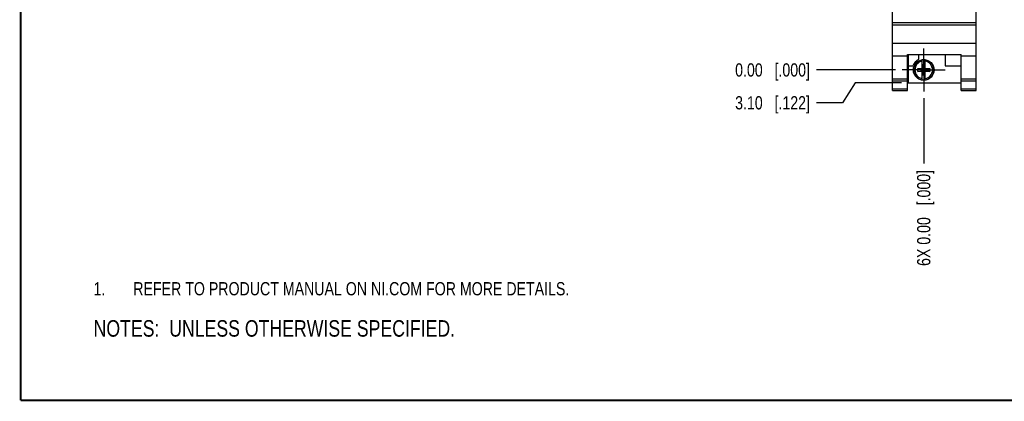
# Model space of a CAD drawing. Header units: inches. Extents: x 0.2 to 16.8, y 0.2 to 10.8.
# Tile 1 of 12: x 0.2 to 9.5, y 0.2 to 3.9. Entities that reach past the tile are written whole.
import ezdxf

# ---------------------------------------------------------------- set-up
doc = ezdxf.new("R2010")
doc.units = ezdxf.units.IN
doc.header["$LTSCALE"] = 0.935
doc.header["$MEASUREMENT"] = 0
doc.linetypes.add('CENTER', pattern=[0.6, 0.375, -0.075, 0.075, -0.075])
doc.layers.get('0').update_dxf_attribs({"linetype": 'CONTINUOUS'})
for name, color, linetype in [('02___PRT_ALL_AXES', 7, 'CONTINUOUS'), ('DETAIL', 7, 'CONTINUOUS'), ('DIMENSIONS', 7, 'CONTINUOUS')]:
    doc.layers.add(name, color=color, linetype=linetype)
doc.styles.get("Standard").update_dxf_attribs({"font": 'txt', "width": 0.8})
doc.dimstyles.new('DIMSTYLE_1', dxfattribs={"dimtxt": 0.125, "dimasz": 0.18, "dimexe": 0.125, "dimexo": 0.0625, "dimgap": 0.03125, "dimtad": 0, "dimtih": 1, "dimtoh": 1, "dimdec": 3, "dimzin": 0, "dimdsep": 46, "dimtxsty": 'STANDARD', "dimblk": '_FILLED', "dimblk1": '_FILLED', "dimblk2": '_FILLED', "dimcen": 0.09, "dimadec": 3, "dimazin": 0, "dimtp": 0.01, "dimtm": 0.01, "dimtfac": 1, "dimtdec": 3, "dimtofl": 0, "dimtmove": 0, "dimatfit": 3, "dimldrblk": '_FILLED', "dimfxl": 1, "dimtolj": 1, "dimtzin": 0, "dimarcsym": 0})

# ---------------------------------------------------------------- blocks, each defined once
blk = doc.blocks.new('CUSTOM_NOTE_BL0', base_point=(3.6751, 1.3124))
at = {"color": 2, "linetype": 'CONTINUOUS', "width": 0.8}
for s, p in [('1.', (0.9376, 1.2498)), ('REFER TO PRODUCT MANUAL ON NI.COM FOR MORE DETAILS.', (1.3125, 1.25))]:
    blk.add_text(s, height=0.125, dxfattribs=at).set_placement(p)
blk = doc.blocks.new('*D0')
at = {"layer": 'DIMENSIONS', "color": 2, "linetype": 'CONTINUOUS'}
blk.add_line((8.5105, 4.3192), (7.7625, 4.3192), dxfattribs=at)
at = {"layer": 'DIMENSIONS', "color": 2, "linetype": 'CONTINUOUS', "insert": (7.7, 4.3817), "char_height": 0.125, "width": 1.225, "attachment_point": 3, "line_spacing_factor": 0.9}
blk.add_mtext('23.86{\\ftxt.shx;\\W1.000000;\\H0.125000; }[.939]', dxfattribs=at)
blk = doc.blocks.new('_FILLED')
at = {"color": 0, "linetype": 'BYBLOCK'}
blk.add_solid([(0, 0), (-1, 0.174), (-1, -0.174)], dxfattribs=at)
blk = doc.blocks.new('*D1')
at = {"layer": 'DIMENSIONS', "color": 2, "linetype": 'CONTINUOUS'}
blk.add_line((8.5085, 3.3797), (7.7625, 3.3797), dxfattribs=at)
at = {"layer": 'DIMENSIONS', "color": 2, "linetype": 'CONTINUOUS', "insert": (7.7, 3.4422), "char_height": 0.125, "width": 1.125, "attachment_point": 3, "line_spacing_factor": 0.9}
blk.add_mtext('0.00{\\ftxt.shx;\\W1.000000;\\H0.125000; }[.000]', dxfattribs=at)
blk = doc.blocks.new('*D2')
at = {"layer": 'DIMENSIONS', "color": 2, "linetype": 'CONTINUOUS'}
blk.add_line((8.5105, 5.8034), (7.7625, 5.8034), dxfattribs=at)
at = {"layer": 'DIMENSIONS', "color": 2, "linetype": 'CONTINUOUS', "insert": (7.7, 5.8659), "char_height": 0.125, "width": 1.325, "attachment_point": 3, "line_spacing_factor": 0.9}
blk.add_mtext('61.56{\\ftxt.shx;\\W1.000000;\\H0.125000; }[2.424]', dxfattribs=at)
blk = doc.blocks.new('*D3')
at = {"layer": 'DIMENSIONS', "color": 2, "linetype": 'CONTINUOUS'}
blk.add_line((8.5105, 6.0444), (7.7625, 6.0444), dxfattribs=at)
at = {"layer": 'DIMENSIONS', "color": 2, "linetype": 'CONTINUOUS', "insert": (7.7, 6.1069), "char_height": 0.125, "width": 1.325, "attachment_point": 3, "line_spacing_factor": 0.9}
blk.add_mtext('67.68{\\ftxt.shx;\\W1.000000;\\H0.125000; }[2.665]', dxfattribs=at)
blk = doc.blocks.new('*D4')
at = {"layer": 'DIMENSIONS', "color": 2, "linetype": 'CONTINUOUS'}
blk.add_line((8.5105, 7.5287), (7.7625, 7.5287), dxfattribs=at)
at = {"layer": 'DIMENSIONS', "color": 2, "linetype": 'CONTINUOUS', "insert": (7.7, 7.5912), "char_height": 0.125, "width": 1.425, "attachment_point": 3, "line_spacing_factor": 0.9}
blk.add_mtext('105.38{\\ftxt.shx;\\W1.000000;\\H0.125000; }[4.149]', dxfattribs=at)
blk = doc.blocks.new('*D5')
at = {"layer": 'DIMENSIONS', "color": 2, "linetype": 'CONTINUOUS'}
blk.add_line((8.4175, 8.3226), (7.7625, 8.3226), dxfattribs=at)
at = {"layer": 'DIMENSIONS', "color": 2, "linetype": 'CONTINUOUS', "insert": (7.7, 8.3851), "char_height": 0.125, "width": 1.425, "attachment_point": 3, "line_spacing_factor": 0.9}
blk.add_mtext('125.55{\\ftxt.shx;\\W1.000000;\\H0.125000; }[4.943]', dxfattribs=at)
blk = doc.blocks.new('*D6')
at = {"layer": 'DIMENSIONS', "color": 2, "linetype": 'CONTINUOUS'}
for p, q in [((8.1282, 3.2577), (8.0069, 3.0694)), ((8.5655, 3.2577), (8.1282, 3.2577)), ((8.0069, 3.0694), (7.7625, 3.0694))]:
    blk.add_line(p, q, dxfattribs=at)
at = {"layer": 'DIMENSIONS', "color": 2, "linetype": 'CONTINUOUS', "insert": (7.7, 3.1319), "char_height": 0.125, "width": 1.125, "attachment_point": 3, "line_spacing_factor": 0.9}
blk.add_mtext('3.10{\\ftxt.shx;\\W1.000000;\\H0.125000; }[.122]', dxfattribs=at)
blk = doc.blocks.new('*D7')
at = {"layer": 'DIMENSIONS', "color": 2, "linetype": 'CONTINUOUS'}
blk.add_line((8.774, 3.1142), (8.774, 2.4972), dxfattribs=at)
at = {"layer": 'DIMENSIONS', "color": 2, "linetype": 'CONTINUOUS', "insert": (8.7115, 2.4347), "char_height": 0.125, "width": 1.425, "attachment_point": 3, "rotation": 90, "line_spacing_factor": 0.9}
blk.add_mtext('6X 0.00{\\ftxt.shx;\\W1.000000;\\H0.125000; }[.000]', dxfattribs=at)
blk = doc.blocks.new('NOTES_HEADER_BL2', base_point=(3.1215, 0.9375))
at = {"layer": 'DETAIL', "color": 2, "linetype": 'CONTINUOUS', "width": 0.8}
blk.add_text('NOTES:  UNLESS OTHERWISE SPECIFIED.', height=0.156, dxfattribs=at).set_placement((0.9375, 0.8595))

msp = doc.modelspace()

# ---------------------------------------------------------------- linework, layer by layer
at = {"color": 7, "linetype": 'CONTINUOUS'}
for p, q in [((8.48, 3.1847), (8.48, 8.3226)), ((9.268, 3.1847), (9.268, 8.3226)), ((8.48, 3.8267), (9.268, 3.8267)), ((8.48, 3.8072), (9.268, 3.8072)), ((8.48, 3.6314), (9.268, 3.6314)), ((8.48, 3.5117), (8.622, 3.5117)), ((8.622, 3.527), (9.126, 3.527)), ((8.622, 3.1847), (8.622, 3.527)), ((8.628, 3.527), (8.628, 3.2577)), ((8.725, 3.527), (8.725, 3.4771)), ((8.7603, 3.3914), (8.7603, 3.4744)), ((8.7878, 3.3914), (8.7878, 3.4744)), ((8.975, 3.527), (8.975, 3.4177)), ((9.126, 3.1847), (9.126, 3.527)), ((9.126, 3.5117), (9.268, 3.5117)), ((8.628, 3.4177), (8.6719, 3.4177)), ((8.7169, 3.3659), (8.8311, 3.3935)), ((8.7169, 3.3935), (8.7603, 3.3935)), ((8.7169, 3.3935), (8.8311, 3.3659)), ((8.7169, 3.3659), (8.7169, 3.3935)), ((8.7603, 3.3659), (8.7169, 3.3659)), ((8.7603, 3.3914), (8.7623, 3.3914)), ((8.7603, 3.368), (8.7623, 3.368)), ((8.7603, 3.2851), (8.7603, 3.368)), ((8.7857, 3.4282), (8.7623, 3.4282)), ((8.7857, 3.3312), (8.7623, 3.4282)), ((8.7623, 3.4282), (8.7623, 3.3914)), ((8.7623, 3.3312), (8.7857, 3.4282)), ((8.7623, 3.3914), (8.7857, 3.368)), ((8.7623, 3.368), (8.7857, 3.3914)), ((8.7623, 3.368), (8.7623, 3.3312)), ((8.7857, 3.3914), (8.7857, 3.4282)), ((8.7878, 3.3914), (8.7857, 3.3914)), ((8.7878, 3.368), (8.7857, 3.368)), ((8.7857, 3.3312), (8.7857, 3.368)), ((8.7878, 3.3935), (8.8311, 3.3935)), ((8.7878, 3.2851), (8.7878, 3.368)), ((8.8311, 3.3659), (8.7878, 3.3659)), ((8.8311, 3.3935), (8.8311, 3.3659)), ((8.975, 3.4177), (9.126, 3.4177)), ((8.48, 3.2947), (8.622, 3.2947)), ((8.48, 3.2755), (8.622, 3.2755)), ((8.628, 3.2577), (9.126, 3.2577)), ((8.7857, 3.3312), (8.7623, 3.3312)), ((9.126, 3.2947), (9.268, 3.2947)), ((9.126, 3.2755), (9.268, 3.2755)), ((8.48, 3.2026), (8.622, 3.2026)), ((8.48, 3.1847), (8.622, 3.1847)), ((9.126, 3.2026), (9.268, 3.2026)), ((9.126, 3.1847), (9.268, 3.1847))]:
    msp.add_line(p, q, dxfattribs=at)
at = {"color": 7, "linetype": 'CONTINUOUS', "const_width": 0.02}
for points in [[(0.25, 10.7586), (0.25, 0.2586)], [(0.25, 0.2586), (16.75, 0.2586)]]:
    msp.add_lwpolyline(points, dxfattribs=at)
at = {"color": 7, "linetype": 'CONTINUOUS'}
msp.add_circle((8.774, 3.3797), 0.098, dxfattribs=at)
for radius, start, end in [(0.109, 116.71426, 159.59683), (0.0947, 98.36374, 261.63626), (0.0832, 99.53359, 260.46641), (0.0956, 81.71661, 98.28339), (0.0947, 278.36374, 81.63626), (0.0832, 279.53359, 80.46641), (0.0956, 261.71661, 278.28339)]:
    msp.add_arc((8.774, 3.3797), radius, start, end, dxfattribs=at)
at = {"layer": '02___PRT_ALL_AXES', "color": 7, "linetype": 'CENTER'}
for q in [(8.774, 3.5827), (8.571, 3.3797), (8.977, 3.3797), (8.774, 3.1767)]:
    msp.add_line((8.774, 3.3797), q, dxfattribs=at)

# ---------------------------------------------------------------- block references
at = {"color": 2, "linetype": 'CONTINUOUS'}
msp.add_blockref('CUSTOM_NOTE_BL0', (3.6751, 1.3124), dxfattribs=at)
at = {"layer": 'DETAIL', "color": 2, "linetype": 'CONTINUOUS'}
msp.add_blockref('NOTES_HEADER_BL2', (3.1215, 0.9375), dxfattribs=at)

# ---------------------------------------------------------------- dimensions: what is measured, and where the dimension line sits
at = {"layer": 'DIMENSIONS', "color": 2, "linetype": 'CONTINUOUS'}
for feature_location, offset, origin, picture, middle in [((8.4175, 8.3226), (-0.655, 0), (8.48, 3.3797), '*D5', (6.9875, 8.3226)), ((8.5105, 7.5287), (-0.748, 0), (8.573, 3.3797), '*D4', (6.9875, 7.5287)), ((8.5105, 6.0444), (-0.748, 0), (8.573, 3.3797), '*D3', (7.0375, 6.0444)), ((8.5105, 5.8034), (-0.748, 0), (8.573, 3.3797), '*D2', (7.0375, 5.8034)), ((8.51053, 4.31918), (-0.74803, 0), (8.57104, 3.3797), '*D0', (7.08749, 4.31918)), ((8.5085351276, 3.3797030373), (-0.7460423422, 0), (8.5710351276, 3.3797030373), '*D1', (7.1374927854, 3.3797030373)), ((8.5655, 3.2577), (-0.803, -0.1883), (8.628, 3.3797), '*D6', (7.1375, 3.0694))]:
    dim = msp.add_ordinate_dim(feature_location=feature_location, offset=offset, dtype=0, origin=origin, dimstyle='DIMSTYLE_1', dxfattribs=at)
    dim.commit()
    dim.dimension.update_dxf_attribs({"geometry": picture, "text_midpoint": middle})
dim = msp.add_ordinate_dim(feature_location=(8.7740351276, 3.1142030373), offset=(0, -0.617), dtype=1, origin=(8.7740351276, 3.1767030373), text='6X <>', dimstyle='DIMSTYLE_1', dxfattribs=at)
dim.commit()
dim.dimension.update_dxf_attribs({"geometry": '*D7', "text_midpoint": (8.7740351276, 1.7222030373)})

doc.saveas('drawing.dxf')
